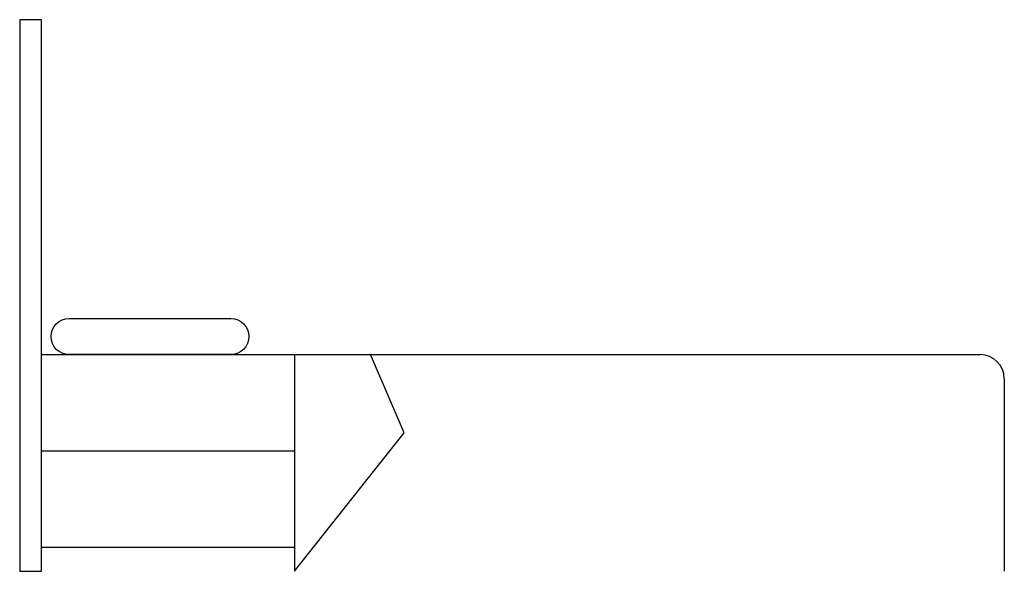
# Model space of a CAD drawing. Extents: x 103.71 to 105.75, y 35.22 to 36.37.
import ezdxf

# ---------------------------------------------------------------- set-up
doc = ezdxf.new("R2010")
doc.units = 0
doc.header["$MEASUREMENT"] = 0
doc.layers.add('MUEBLES', color=251, linetype='CONTINUOUS')

msp = doc.modelspace()

# ---------------------------------------------------------------- linework, layer by layer
at = {"layer": 'MUEBLES'}
for p, q in [((103.7547, 35.4198), (103.7547, 35.6698)), ((103.7547, 35.6698), (105.703, 35.6698)), ((104.2796, 35.6698), (104.2796, 35.2198)), ((104.5074, 35.5075), (104.4372, 35.6698)), ((105.753, 35.6198), (105.753, 35.2198)), ((104.2796, 35.2198), (104.5074, 35.5075)), ((103.7547, 35.4698), (104.2796, 35.4698)), ((103.7547, 35.2698), (104.2796, 35.2698))]:
    msp.add_line(p, q, dxfattribs=at)
msp.add_lwpolyline([(103.7547, 35.2198), (103.7547, 36.3655), (103.7092, 36.3655), (103.7092, 35.2198)], close=True, dxfattribs=at)
msp.add_lwpolyline([(103.8118, 35.7448), (104.1476, 35.7448, -1), (104.1476, 35.6698), (103.8118, 35.6698, -1)], format="xyb", close=True, dxfattribs=at)
msp.add_arc((105.703, 35.6198), 0.05, 0, 90, dxfattribs=at)

doc.saveas('drawing.dxf')
